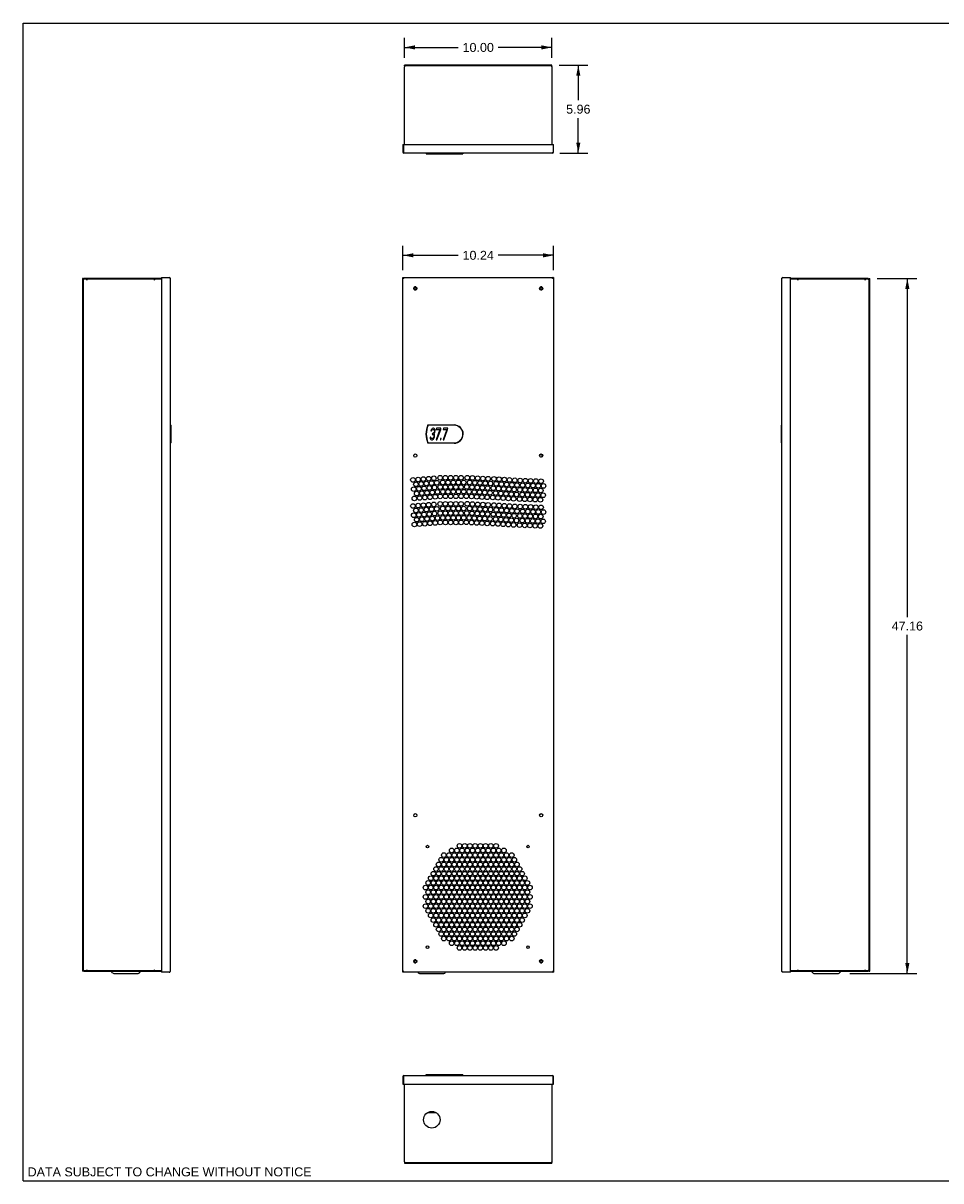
# Model space of a CAD drawing. Header units: inches. Extents: x 0 to 121, y 0 to 79.
# Tile 1 of 2: x 0 to 62, y 0 to 79. Entities that reach past the tile are written whole.
import ezdxf

# ---------------------------------------------------------------- set-up
doc = ezdxf.new("R2010")
doc.units = ezdxf.units.IN
doc.header["$LTSCALE"] = 6.678571
doc.header["$MEASUREMENT"] = 0
doc.layers.get('0').update_dxf_attribs({"linetype": 'CONTINUOUS'})
doc.layers.add('DIMENSIONS', color=7, linetype='CONTINUOUS')
doc.styles.get("Standard").update_dxf_attribs({"font": 'arial.ttf'})
doc.dimstyles.new('DIMSTYLE_1', dxfattribs={"dimtxt": 0.607143, "dimasz": 0.714286, "dimexe": 0.09, "dimexo": 0.07, "dimgap": 0.0425, "dimtad": 0, "dimtih": 1, "dimtoh": 1, "dimzin": 4, "dimdsep": 46, "dimtxsty": 'Standard', "dimblk": '_FILLED', "dimblk1": '_FILLED', "dimblk2": '_FILLED', "dimcen": 0.09, "dimazin": 1, "dimtfac": 1, "dimtdec": 3, "dimtofl": 0, "dimtmove": 0, "dimatfit": 3, "dimldrblk": '_FILLED', "dimfxl": 0, "dimtolj": 1, "dimtzin": 4, "dimarcsym": 0})

# ---------------------------------------------------------------- blocks, each defined once
blk = doc.blocks.new('_FILLED')
at = {"color": 0, "linetype": 'ByBlock'}
blk.add_solid([(0, 0), (-1, 0.2), (-1, -0.2)], dxfattribs=at)
blk = doc.blocks.new('*D1')
at = {"layer": 'DIMENSIONS', "color": 2, "linetype": 'Continuous'}
for p, q in [((36.383, 75.712), (38.319, 75.712)), ((37.676, 75.712), (37.676, 73.34)), ((37.676, 69.755), (37.676, 72.126)), ((36.428, 69.755), (38.319, 69.755))]:
    blk.add_line(p, q, dxfattribs=at)
at = {"layer": 'DIMENSIONS', "color": 2, "linetype": 'Continuous', "xscale": 0.7142857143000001, "yscale": 0.7142857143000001, "zscale": 0.7142857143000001}
for p, rotation in [((37.676, 75.712), 90), ((37.676, 69.755), 270)]:
    blk.add_blockref('_FILLED', p, dxfattribs=dict(at, rotation=rotation))
at = {"layer": 'DIMENSIONS', "color": 2, "linetype": 'Continuous', "insert": (37.676, 73.037), "char_height": 0.6071, "width": 1.64989, "attachment_point": 2, "line_spacing_factor": 0.9}
blk.add_mtext('5.96', dxfattribs=at)
blk = doc.blocks.new('*D2')
at = {"layer": 'DIMENSIONS', "color": 2, "linetype": 'Continuous'}
for p, q in [((57.949, 61.234), (60.647, 61.234)), ((60.005, 61.234), (60.005, 38.262)), ((60.005, 14.076), (60.005, 37.048)), ((56.107, 14.076), (60.647, 14.076))]:
    blk.add_line(p, q, dxfattribs=at)
at = {"layer": 'DIMENSIONS', "color": 2, "linetype": 'Continuous', "xscale": 0.7142857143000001, "yscale": 0.7142857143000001, "zscale": 0.7142857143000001}
for p, rotation in [((60.005, 61.234), 90), ((60.005, 14.076), 270)]:
    blk.add_blockref('_FILLED', p, dxfattribs=dict(at, rotation=rotation))
at = {"layer": 'DIMENSIONS', "color": 2, "linetype": 'Continuous', "insert": (60.005, 37.959), "char_height": 0.6071, "width": 2.12161, "attachment_point": 2, "line_spacing_factor": 0.9}
blk.add_mtext('47.16', dxfattribs=at)
blk = doc.blocks.new('*D3')
at = {"layer": 'DIMENSIONS', "color": 2, "linetype": 'Continuous'}
for p, q in [((25.774, 62.511), (25.774, 63.458)), ((35.991, 62.511), (35.991, 63.458)), ((25.774, 62.815), (29.518, 62.815)), ((25.774, 61.813), (25.774, 62.511)), ((35.991, 62.815), (32.247, 62.815)), ((35.991, 61.813), (35.991, 62.511))]:
    blk.add_line(p, q, dxfattribs=at)
at = {"layer": 'DIMENSIONS', "color": 2, "linetype": 'Continuous', "xscale": 0.7142857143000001, "yscale": 0.7142857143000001, "zscale": 0.7142857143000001, "rotation": 180}
blk.add_blockref('_FILLED', (25.774, 62.815), dxfattribs=at)
at = {"layer": 'DIMENSIONS', "color": 2, "linetype": 'Continuous', "xscale": 0.7142857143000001, "yscale": 0.7142857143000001, "zscale": 0.7142857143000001}
blk.add_blockref('_FILLED', (35.991, 62.815), dxfattribs=at)
at = {"layer": 'DIMENSIONS', "color": 2, "linetype": 'Continuous', "insert": (30.883, 63.118), "char_height": 0.6071, "width": 2.12161, "attachment_point": 2, "line_spacing_factor": 0.9}
blk.add_mtext('10.24', dxfattribs=at)
blk = doc.blocks.new('*D4')
at = {"layer": 'DIMENSIONS', "color": 2, "linetype": 'Continuous'}
for p, q in [((25.883, 76.212), (25.883, 77.568)), ((35.883, 76.212), (35.883, 77.568)), ((25.883, 76.925), (29.518, 76.925)), ((35.883, 76.925), (32.247, 76.925))]:
    blk.add_line(p, q, dxfattribs=at)
at = {"layer": 'DIMENSIONS', "color": 2, "linetype": 'Continuous', "xscale": 0.7142857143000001, "yscale": 0.7142857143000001, "zscale": 0.7142857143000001, "rotation": 180}
blk.add_blockref('_FILLED', (25.883, 76.925), dxfattribs=at)
at = {"layer": 'DIMENSIONS', "color": 2, "linetype": 'Continuous', "xscale": 0.7142857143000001, "yscale": 0.7142857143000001, "zscale": 0.7142857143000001}
blk.add_blockref('_FILLED', (35.883, 76.925), dxfattribs=at)
at = {"layer": 'DIMENSIONS', "color": 2, "linetype": 'Continuous', "insert": (30.883, 77.229), "char_height": 0.6071, "width": 2.12161, "attachment_point": 2, "line_spacing_factor": 0.9}
blk.add_mtext('10.00', dxfattribs=at)

msp = doc.modelspace()

# ---------------------------------------------------------------- linework, layer by layer
at = {"color": 7, "linetype": 'Continuous'}
for p, q in [((0, 0), (0, 78.5714)), ((0, 78.5714), (121.4286, 78.5714)), ((25.8826, 75.6722), (25.8826, 75.7116)), ((35.8826, 75.7116), (25.8826, 75.7116)), ((35.8826, 75.6722), (25.8826, 75.6722)), ((25.8826, 70.3454), (25.8826, 75.6092)), ((25.9141, 75.6538), (25.9246, 75.6638)), ((25.9246, 75.6638), (25.9351, 75.6701)), ((35.8617, 75.6407), (35.8722, 75.6255)), ((35.8722, 75.6255), (35.8826, 75.6092)), ((35.8826, 75.6722), (35.8826, 75.7116)), ((35.8826, 75.6092), (35.8826, 70.3454)), ((25.7744, 70.3454), (25.7744, 69.8179)), ((25.7744, 70.3454), (35.9909, 70.3454)), ((25.8059, 70.3454), (25.8059, 69.8179)), ((35.9594, 70.3454), (35.9594, 69.8179)), ((35.9909, 69.8179), (35.9909, 70.3454)), ((25.7744, 69.8179), (25.8059, 69.8179)), ((25.8111, 69.8016), (25.8059, 69.8179)), ((35.9279, 69.7549), (25.8374, 69.7549)), ((27.3551, 69.7549), (27.3551, 69.6958)), ((27.3551, 69.6958), (29.8433, 69.6958)), ((27.4826, 69.7549), (27.4826, 69.6958)), ((29.8433, 69.7549), (29.8433, 69.6958)), ((35.9332, 69.757), (35.9279, 69.7549)), ((35.9594, 69.8179), (35.9542, 69.8016)), ((35.9594, 69.8179), (35.9909, 69.8179)), ((9.3884, 61.3127), (9.3884, 14.1552)), ((9.3884, 61.3127), (9.916, 61.3127)), ((25.7744, 14.1552), (25.7744, 61.3127)), ((25.7744, 61.3127), (35.9909, 61.3127)), ((25.8059, 61.3127), (25.8059, 61.2812)), ((25.807, 61.3022), (25.8059, 61.3127)), ((25.8111, 61.3106), (25.8059, 61.3127)), ((35.9437, 61.2943), (35.9384, 61.2812)), ((35.9594, 61.3127), (35.9594, 61.2812)), ((35.9888, 61.3022), (35.9909, 61.3127)), ((35.9909, 61.3127), (35.9909, 14.1552)), ((51.5243, 61.2917), (51.5395, 61.3022)), ((51.5395, 61.3022), (51.5558, 61.3127)), ((51.5558, 61.3127), (52.0833, 61.3127)), ((52.0833, 14.1552), (52.0833, 61.3127)), ((4.0223, 61.234), (4.0223, 14.234)), ((4.0616, 61.234), (4.0223, 61.234)), ((4.0616, 61.234), (4.0616, 14.234)), ((4.1083, 61.1972), (4.1246, 61.2025)), ((4.1246, 61.234), (4.1246, 61.2025)), ((9.3884, 61.234), (4.1246, 61.234)), ((9.3884, 61.2025), (4.1246, 61.2025)), ((4.2986, 61.2025), (4.3215, 61.1395)), ((4.3215, 61.2024), (4.3215, 61.1395)), ((8.9042, 61.1395), (8.9271, 61.2025)), ((8.9042, 61.1395), (8.9042, 61.202)), ((9.9768, 61.2602), (9.979, 61.2497)), ((9.979, 61.2497), (9.979, 14.2182)), ((25.8059, 61.2707), (25.8211, 61.2602)), ((25.8197, 61.2738), (25.8151, 61.2812)), ((25.8211, 61.2602), (25.8374, 61.2497)), ((25.8216, 61.272), (25.8269, 61.2655)), ((26.5485, 60.6558), (26.5049, 60.5804)), ((26.5049, 60.5569), (26.5484, 60.4815)), ((26.6559, 60.667), (26.5676, 60.667)), ((26.6751, 60.4814), (26.7186, 60.5569)), ((26.7186, 60.5804), (26.6752, 60.6557)), ((35.0902, 60.6558), (35.0467, 60.5804)), ((35.0467, 60.5569), (35.0901, 60.4815)), ((35.1976, 60.667), (35.1093, 60.667)), ((35.2168, 60.4814), (35.2604, 60.5569)), ((35.2604, 60.5804), (35.2169, 60.6557)), ((35.9332, 61.266), (35.9279, 61.2497)), ((35.9384, 61.2812), (35.9332, 61.266)), ((51.4928, 14.2182), (51.4928, 61.2497)), ((57.3471, 61.234), (52.0833, 61.234)), ((57.3471, 61.2025), (52.0833, 61.2025)), ((52.5446, 61.2025), (52.5676, 61.1395)), ((52.5676, 61.2024), (52.5676, 61.1395)), ((57.1502, 61.1395), (57.1732, 61.2025)), ((57.1502, 61.1395), (57.1502, 61.202)), ((57.3471, 61.2025), (57.3471, 61.234)), ((57.3471, 61.2025), (57.3634, 61.1972)), ((57.3916, 61.1867), (57.4017, 61.1815)), ((57.4017, 61.1815), (57.4079, 61.1762)), ((57.4101, 14.234), (57.4101, 61.234)), ((57.4101, 61.234), (57.4495, 61.234)), ((57.4495, 14.234), (57.4495, 61.234)), ((26.5677, 60.4702), (26.656, 60.4702)), ((35.1094, 60.4702), (35.1977, 60.4702)), ((9.979, 51.2832), (10.038, 51.2832)), ((10.038, 50.0824), (10.038, 51.2832)), ((27.4699, 51.3029), (29.2473, 51.3028)), ((29.2429, 51.2832), (27.4826, 51.2832)), ((27.8284, 51.0765), (27.769, 51.0597)), ((27.8448, 51.0765), (27.8284, 51.0765)), ((27.9002, 51.0597), (27.8448, 51.0765)), ((28.0499, 51.0765), (28.0396, 50.9927)), ((28.3452, 51.0765), (28.0499, 51.0765)), ((28.3349, 50.9927), (28.3452, 51.0765)), ((28.5174, 51.0765), (28.5071, 50.9927)), ((28.8127, 51.0765), (28.5174, 51.0765)), ((28.8024, 50.9927), (28.8127, 51.0765)), ((51.4337, 51.2832), (51.4337, 50.0824)), ((51.4337, 51.2832), (51.4928, 51.2832)), ((27.6149, 50.4734), (27.617, 50.4231)), ((27.6559, 50.4734), (27.6149, 50.4734)), ((27.617, 50.4231), (27.6272, 50.3729)), ((27.6272, 50.3729), (27.6477, 50.3393)), ((27.6477, 50.3393), (27.6764, 50.3058)), ((27.66, 50.4399), (27.6559, 50.4734)), ((27.6723, 50.4064), (27.66, 50.4399)), ((27.6867, 50.3896), (27.6723, 50.4064)), ((27.691, 50.9592), (27.6746, 50.8922)), ((27.6746, 50.8922), (27.7156, 50.8922)), ((27.6764, 50.3058), (27.7071, 50.2891)), ((27.7256, 50.3729), (27.6867, 50.3896)), ((27.732, 51.0262), (27.691, 50.9592)), ((27.7071, 50.2891), (27.7728, 50.2891)), ((27.7156, 50.8922), (27.7381, 50.9425)), ((27.7748, 50.3729), (27.7256, 50.3729)), ((27.769, 51.0597), (27.732, 51.0262)), ((27.7381, 50.9425), (27.7669, 50.976)), ((27.7669, 50.976), (27.8099, 50.9927)), ((27.777, 50.7247), (27.7688, 50.6577)), ((27.7688, 50.6577), (27.8016, 50.6577)), ((27.7728, 50.2891), (27.8076, 50.3058)), ((27.8179, 50.3896), (27.7748, 50.3729)), ((27.8098, 50.7247), (27.777, 50.7247)), ((27.8016, 50.6577), (27.8488, 50.6409)), ((27.8076, 50.3058), (27.8445, 50.3393)), ((27.8632, 50.7582), (27.8098, 50.7247)), ((27.8099, 50.9927), (27.8427, 50.9927)), ((27.8364, 50.4064), (27.8179, 50.3896)), ((27.8569, 50.4399), (27.8364, 50.4064)), ((27.8427, 50.9927), (27.8817, 50.976)), ((27.8445, 50.3393), (27.8733, 50.3729)), ((27.8488, 50.6409), (27.8693, 50.6074)), ((27.8692, 50.4734), (27.8569, 50.4399)), ((27.8837, 50.7917), (27.8632, 50.7582)), ((27.8774, 50.5404), (27.8692, 50.4734)), ((27.8693, 50.6074), (27.8774, 50.5404)), ((27.8713, 50.6912), (27.9103, 50.7414)), ((27.9082, 50.6577), (27.8713, 50.6912)), ((27.8733, 50.3729), (27.8958, 50.4231)), ((27.8817, 50.976), (27.9022, 50.9425)), ((27.9083, 50.8587), (27.8837, 50.7917)), ((27.8958, 50.4231), (27.9102, 50.4734)), ((27.9289, 51.0262), (27.9002, 51.0597)), ((27.9022, 50.9425), (27.9124, 50.8922)), ((27.9185, 50.6075), (27.9082, 50.6577)), ((27.9124, 50.8922), (27.9083, 50.8587)), ((27.9102, 50.4734), (27.9185, 50.5405)), ((27.9103, 50.7414), (27.9329, 50.7917)), ((27.9185, 50.5405), (27.9185, 50.6075)), ((27.9534, 50.9593), (27.9289, 51.0262)), ((27.9329, 50.7917), (27.9493, 50.8587)), ((27.9493, 50.8587), (27.9534, 50.8923)), ((27.9534, 50.8923), (27.9534, 50.9593)), ((28.2857, 50.9927), (28.0352, 50.2891)), ((28.0352, 50.2891), (28.0844, 50.2891)), ((28.0396, 50.9927), (28.2857, 50.9927)), ((28.0844, 50.2891), (28.3349, 50.9927)), ((28.3244, 50.3729), (28.3141, 50.2891)), ((28.3141, 50.2891), (28.3551, 50.2891)), ((28.3654, 50.3729), (28.3244, 50.3729)), ((28.3551, 50.2891), (28.3654, 50.3729)), ((28.7532, 50.9927), (28.5027, 50.2891)), ((28.5027, 50.2891), (28.552, 50.2891)), ((28.5071, 50.9927), (28.7532, 50.9927)), ((28.552, 50.2891), (28.8024, 50.9927)), ((10.038, 50.0824), (9.979, 50.0824)), ((29.2429, 50.0627), (27.4699, 50.0627)), ((27.4826, 50.0824), (29.2429, 50.0824)), ((51.4928, 50.0824), (51.4337, 50.0824)), ((26.5485, 14.9865), (26.5049, 14.9111)), ((26.6559, 14.9977), (26.5676, 14.9977)), ((26.7186, 14.9111), (26.6752, 14.9864)), ((35.0902, 14.9865), (35.0467, 14.9111)), ((35.1976, 14.9977), (35.1093, 14.9977)), ((35.2604, 14.9111), (35.2169, 14.9864)), ((4.0616, 14.234), (4.0223, 14.234)), ((4.0701, 14.2865), (4.0638, 14.2917)), ((4.0801, 14.2812), (4.0701, 14.2865)), ((4.1246, 14.2655), (4.1083, 14.2707)), ((4.1246, 14.2655), (9.3884, 14.2655)), ((4.1246, 14.2655), (4.1246, 14.234)), ((4.1246, 14.234), (9.3884, 14.234)), ((4.3215, 14.3285), (4.2986, 14.2655)), ((4.3215, 14.3285), (4.3215, 14.2659)), ((6.0601, 14.1206), (5.9892, 14.2151)), ((7.89, 14.1206), (7.9609, 14.2151)), ((8.9271, 14.2655), (8.9042, 14.3285)), ((8.9042, 14.2655), (8.9042, 14.3285)), ((9.916, 14.1552), (9.3884, 14.1552)), ((9.9323, 14.1657), (9.916, 14.1552)), ((9.9475, 14.1762), (9.9323, 14.1657)), ((25.7765, 14.1657), (25.7744, 14.1552)), ((35.9909, 14.1552), (25.7744, 14.1552)), ((25.8059, 14.1867), (25.8059, 14.1552)), ((25.8151, 14.1867), (25.8216, 14.1972)), ((25.8216, 14.1972), (25.8292, 14.2077)), ((25.8216, 14.1737), (25.8269, 14.1867)), ((25.8269, 14.1867), (25.8321, 14.2019)), ((25.8321, 14.2019), (25.8374, 14.2182)), ((26.5049, 14.8876), (26.5484, 14.8123)), ((26.5677, 14.8009), (26.656, 14.8009)), ((26.6751, 14.8121), (26.7186, 14.8876)), ((26.7921, 14.1552), (26.8181, 14.1206)), ((28.674, 14.1552), (28.648, 14.1206)), ((35.0467, 14.8876), (35.0901, 14.8123)), ((35.1094, 14.8009), (35.1977, 14.8009)), ((35.2168, 14.8121), (35.2604, 14.8876)), ((35.9442, 14.2077), (35.9279, 14.2182)), ((35.9594, 14.1972), (35.9442, 14.2077)), ((35.9456, 14.1941), (35.9502, 14.1867)), ((35.9542, 14.1574), (35.9594, 14.1552)), ((35.9583, 14.1657), (35.9594, 14.1552)), ((35.9594, 14.1867), (35.9594, 14.1552)), ((51.4949, 14.2077), (51.4928, 14.2182)), ((52.0833, 14.1552), (51.5558, 14.1552)), ((52.0833, 14.2655), (57.3471, 14.2655)), ((52.0833, 14.234), (57.3471, 14.234)), ((52.5676, 14.3285), (52.5446, 14.2655)), ((52.5676, 14.3285), (52.5676, 14.2659)), ((53.5817, 14.1206), (53.5109, 14.2151)), ((55.4117, 14.1206), (55.4825, 14.2151)), ((57.1732, 14.2655), (57.1502, 14.3285)), ((57.1502, 14.2655), (57.1502, 14.3285)), ((57.3634, 14.2707), (57.3471, 14.2655)), ((57.3471, 14.234), (57.3471, 14.2655)), ((57.4101, 14.234), (57.4495, 14.234)), ((6.1484, 14.0765), (7.8018, 14.0765)), ((26.9063, 14.0765), (28.5598, 14.0765)), ((53.6701, 14.0765), (55.3235, 14.0765)), ((25.7744, 7.0882), (25.7744, 6.5607)), ((25.8059, 7.0882), (25.7744, 7.0882)), ((25.8059, 7.0882), (25.8111, 7.1045)), ((25.8059, 7.0882), (25.8059, 6.5607)), ((25.8321, 7.1491), (25.8374, 7.1512)), ((25.8374, 7.1512), (35.9279, 7.1512)), ((27.3551, 7.1512), (27.3551, 7.2103)), ((27.3551, 7.2103), (29.8433, 7.2103)), ((27.4826, 7.2103), (27.4826, 7.1512)), ((29.8433, 7.1512), (29.8433, 7.2103)), ((35.9542, 7.1045), (35.9594, 7.0882)), ((35.9909, 7.0882), (35.9594, 7.0882)), ((35.9594, 6.5607), (35.9594, 7.0882)), ((35.9909, 6.5607), (35.9909, 7.0882)), ((25.7744, 6.5607), (35.9909, 6.5607)), ((25.8826, 1.2969), (25.8826, 6.5607)), ((35.8826, 6.5607), (35.8826, 1.2969)), ((27.4664, 4.6394), (28.0003, 4.6394)), ((25.8931, 1.2806), (25.8826, 1.2969)), ((25.8826, 1.2339), (25.8826, 1.1945)), ((25.8826, 1.2339), (35.8826, 1.2339)), ((25.8826, 1.1945), (35.8826, 1.1945)), ((25.9036, 1.2654), (25.8931, 1.2806)), ((35.8407, 1.2423), (35.8302, 1.236)), ((35.8512, 1.2524), (35.8407, 1.2423)), ((35.8826, 1.2339), (35.8826, 1.1945)), ((0, 0), (121.4286, 0))]:
    msp.add_line(p, q, dxfattribs=at)
for points in [[(25.8826, 75.6092), (25.8931, 75.6255), (25.9036, 75.6407), (25.9141, 75.6538)], [(35.8407, 75.6638), (35.8512, 75.6538), (35.8617, 75.6407)], [(25.8374, 69.7549), (25.8321, 69.757), (25.8269, 69.7633), (25.8216, 69.7733), (25.8164, 69.7864), (25.8111, 69.8016)], [(35.9437, 69.7733), (35.9384, 69.7633), (35.9332, 69.757)], [(35.9542, 69.8016), (35.9489, 69.7864), (35.9437, 69.7733)], [(9.916, 61.3127), (9.9323, 61.3022), (9.9475, 61.2917), (9.9605, 61.2812)], [(25.7744, 61.3127), (25.7765, 61.3022), (25.7828, 61.2917), (25.7928, 61.2812), (25.8059, 61.2707)], [(25.8151, 61.2812), (25.8101, 61.2917), (25.807, 61.3022)], [(25.8269, 61.2812), (25.8216, 61.2943), (25.8164, 61.3043), (25.8111, 61.3106)], [(35.9594, 61.3127), (35.9542, 61.3106), (35.9489, 61.3043), (35.9437, 61.2943)], [(35.9594, 61.3127), (35.9583, 61.3022), (35.9552, 61.2917), (35.9502, 61.2812)], [(35.9594, 61.2707), (35.9725, 61.2812), (35.9825, 61.2917), (35.9888, 61.3022)], [(51.4928, 61.2497), (51.4949, 61.2602), (51.5012, 61.2707), (51.5112, 61.2812), (51.5243, 61.2917)], [(4.0701, 61.1815), (4.0801, 61.1867), (4.0931, 61.192), (4.1083, 61.1972)], [(9.9605, 61.2812), (9.9705, 61.2707), (9.9768, 61.2602)], [(25.8059, 61.2812), (25.8111, 61.2801), (25.8164, 61.277), (25.8216, 61.272)], [(25.8374, 61.2497), (25.8321, 61.266), (25.8269, 61.2812)], [(35.9279, 61.2497), (35.9332, 61.2579), (35.9384, 61.2655), (35.9437, 61.272), (35.9456, 61.2738)], [(35.9279, 61.2497), (35.9442, 61.2602), (35.9594, 61.2707)], [(35.9502, 61.2812), (35.9437, 61.2707), (35.9361, 61.2602)], [(57.3634, 61.1972), (57.3786, 61.192), (57.3916, 61.1867)], [(4.1083, 14.2707), (4.0931, 14.276), (4.0801, 14.2812)], [(9.979, 14.2182), (9.9768, 14.2077), (9.9705, 14.1972), (9.9605, 14.1867), (9.9475, 14.1762)], [(25.8059, 14.1972), (25.7928, 14.1867), (25.7828, 14.1762), (25.7765, 14.1657)], [(25.8374, 14.2182), (25.8211, 14.2077), (25.8059, 14.1972)], [(25.8059, 14.1552), (25.807, 14.1657), (25.8101, 14.1762), (25.8151, 14.1867)], [(25.8059, 14.1552), (25.8111, 14.1574), (25.8164, 14.1637), (25.8216, 14.1737)], [(25.8374, 14.2182), (25.8321, 14.2101), (25.8269, 14.2025), (25.8216, 14.1959), (25.8197, 14.1941)], [(35.9279, 14.2182), (35.9332, 14.2019), (35.9384, 14.1867)], [(35.9456, 14.1941), (35.9437, 14.1959), (35.9384, 14.2025)], [(35.9384, 14.1867), (35.9437, 14.1737), (35.9489, 14.1637), (35.9542, 14.1574)], [(35.9502, 14.1867), (35.9552, 14.1762), (35.9583, 14.1657)], [(35.9909, 14.1552), (35.9888, 14.1657), (35.9825, 14.1762), (35.9725, 14.1867), (35.9594, 14.1972)], [(51.5112, 14.1867), (51.5012, 14.1972), (51.4949, 14.2077)], [(51.5558, 14.1552), (51.5395, 14.1657), (51.5243, 14.1762), (51.5112, 14.1867)], [(57.4017, 14.2865), (57.3916, 14.2812), (57.3786, 14.276), (57.3634, 14.2707)], [(25.8111, 7.1045), (25.8164, 7.1197), (25.8216, 7.1328)], [(25.8216, 7.1328), (25.8269, 7.1428), (25.8321, 7.1491)], [(35.9279, 7.1512), (35.9332, 7.1491), (35.9384, 7.1428), (35.9437, 7.1328), (35.9489, 7.1197), (35.9542, 7.1045)], [(25.9246, 1.2423), (25.9141, 1.2523), (25.9036, 1.2654)], [(35.8826, 1.2969), (35.8722, 1.2806), (35.8617, 1.2654), (35.8512, 1.2524)]]:
    msp.add_lwpolyline(points, dxfattribs=at)
for centre, radius in [((26.6118, 60.5686), 0.1083), ((26.6118, 60.5686), 0.0787), ((26.6118, 60.5686), 0.0709), ((35.1535, 60.5686), 0.1083), ((35.1535, 60.5686), 0.0787), ((35.1535, 60.5686), 0.0709), ((26.611, 49.224), 0.1083), ((35.1543, 49.224), 0.1083), ((26.456, 47.5733), 0.1575), ((26.6568, 47.2729), 0.1575), ((26.8093, 47.6005), 0.1575), ((27.0101, 47.3001), 0.1575), ((27.1626, 47.6277), 0.1575), ((27.2109, 46.9996), 0.1575), ((27.3634, 47.3272), 0.1575), ((27.5159, 47.6549), 0.1575), ((27.5642, 47.0268), 0.1575), ((27.7167, 47.3544), 0.1575), ((27.8691, 47.682), 0.1575), ((27.9175, 47.054), 0.1575), ((28.0699, 47.3816), 0.1575), ((28.302, 47.7155), 0.1575), ((28.3033, 47.0856), 0.1575), ((28.4798, 47.4009), 0.1575), ((28.6563, 47.7162), 0.1575), ((28.6577, 47.0863), 0.1575), ((28.8342, 47.4016), 0.1575), ((29.0107, 47.717), 0.1575), ((29.012, 47.0871), 0.1575), ((29.1885, 47.4024), 0.1575), ((29.365, 47.7177), 0.1575), ((29.3663, 47.0878), 0.1575), ((29.5428, 47.4031), 0.1575), ((29.7193, 47.7185), 0.1575), ((29.7206, 47.0885), 0.1575), ((29.8972, 47.4039), 0.1575), ((30.1072, 47.0928), 0.1575), ((30.1389, 47.7219), 0.1575), ((30.3, 47.3984), 0.1575), ((30.4611, 47.075), 0.1575), ((30.4928, 47.7041), 0.1575), ((30.6539, 47.3806), 0.1575), ((30.815, 47.0572), 0.1575), ((30.8467, 47.6863), 0.1575), ((31.0078, 47.3628), 0.1575), ((31.1689, 47.0394), 0.1575), ((31.2005, 47.6685), 0.1575), ((31.3617, 47.345), 0.1575), ((31.5228, 47.0215), 0.1575), ((31.5544, 47.6507), 0.1575), ((31.7155, 47.3272), 0.1575), ((31.9085, 47.0075), 0.1575), ((31.9493, 47.6361), 0.1575), ((32.1057, 47.3104), 0.1575), ((32.3029, 47.6132), 0.1575), ((32.4593, 47.2874), 0.1575), ((32.6565, 47.5902), 0.1575), ((32.8129, 47.2645), 0.1575), ((33.0101, 47.5673), 0.1575), ((33.1665, 47.2415), 0.1575), ((33.3637, 47.5444), 0.1575), ((33.5201, 47.2186), 0.1575), ((33.7298, 47.5308), 0.1575), ((33.8961, 47.21), 0.1575), ((34.0839, 47.5188), 0.1575), ((34.2503, 47.198), 0.1575), ((34.438, 47.5067), 0.1575), ((34.6044, 47.1859), 0.1575), ((34.7922, 47.4947), 0.1575), ((34.9585, 47.1738), 0.1575), ((35.1463, 47.4826), 0.1575), ((35.3126, 47.1618), 0.1575), ((26.5043, 46.9452), 0.1575), ((26.5526, 46.3172), 0.1575), ((26.7051, 46.6448), 0.1575), ((26.8576, 46.9724), 0.1575), ((26.9059, 46.3444), 0.1575), ((27.0584, 46.672), 0.1575), ((27.2592, 46.3716), 0.1575), ((27.4117, 46.6992), 0.1575), ((27.6125, 46.3987), 0.1575), ((27.765, 46.7264), 0.1575), ((27.9658, 46.4259), 0.1575), ((28.1183, 46.7535), 0.1575), ((28.3046, 46.4557), 0.1575), ((28.4811, 46.771), 0.1575), ((28.659, 46.4564), 0.1575), ((28.8355, 46.7717), 0.1575), ((29.0133, 46.4571), 0.1575), ((29.1898, 46.7725), 0.1575), ((29.3676, 46.4579), 0.1575), ((29.5441, 46.7732), 0.1575), ((29.722, 46.4586), 0.1575), ((29.8985, 46.7739), 0.1575), ((30.0756, 46.4636), 0.1575), ((30.2684, 46.7693), 0.1575), ((30.4295, 46.4458), 0.1575), ((30.6222, 46.7515), 0.1575), ((30.7834, 46.428), 0.1575), ((30.9761, 46.7337), 0.1575), ((31.1372, 46.4102), 0.1575), ((31.33, 46.7159), 0.1575), ((31.4911, 46.3924), 0.1575), ((31.6839, 46.6981), 0.1575), ((31.8677, 46.3789), 0.1575), ((32.0649, 46.6818), 0.1575), ((32.2213, 46.356), 0.1575), ((32.2621, 46.9846), 0.1575), ((32.4185, 46.6588), 0.1575), ((32.5749, 46.3331), 0.1575), ((32.6157, 46.9616), 0.1575), ((32.7721, 46.6359), 0.1575), ((32.9285, 46.3101), 0.1575), ((32.9693, 46.9387), 0.1575), ((33.1257, 46.6129), 0.1575), ((33.2821, 46.2872), 0.1575), ((33.3229, 46.9158), 0.1575), ((33.4793, 46.59), 0.1575), ((33.6869, 46.2717), 0.1575), ((33.7083, 46.9013), 0.1575), ((33.8747, 46.5805), 0.1575), ((34.041, 46.2597), 0.1575), ((34.0625, 46.8892), 0.1575), ((34.2288, 46.5684), 0.1575), ((34.3951, 46.2476), 0.1575), ((34.4166, 46.8772), 0.1575), ((34.5829, 46.5564), 0.1575), ((34.7493, 46.2355), 0.1575), ((34.7707, 46.8651), 0.1575), ((34.9371, 46.5443), 0.1575), ((35.1034, 46.2235), 0.1575), ((35.1248, 46.853), 0.1575), ((35.2912, 46.5322), 0.1575), ((26.456, 45.8017), 0.1575), ((26.6568, 45.5012), 0.1575), ((26.8093, 45.8288), 0.1575), ((27.0101, 45.5284), 0.1575), ((27.1626, 45.856), 0.1575), ((27.3634, 45.5556), 0.1575), ((27.5159, 45.8832), 0.1575), ((27.7167, 45.5828), 0.1575), ((27.8691, 45.9104), 0.1575), ((28.0699, 45.61), 0.1575), ((28.302, 45.9438), 0.1575), ((28.4798, 45.6293), 0.1575), ((28.6563, 45.9446), 0.1575), ((28.8342, 45.63), 0.1575), ((29.0107, 45.9453), 0.1575), ((29.1885, 45.6307), 0.1575), ((29.365, 45.9461), 0.1575), ((29.5428, 45.6315), 0.1575), ((29.7193, 45.9468), 0.1575), ((29.8972, 45.6322), 0.1575), ((30.1389, 45.9502), 0.1575), ((30.3, 45.6268), 0.1575), ((30.4928, 45.9324), 0.1575), ((30.6539, 45.609), 0.1575), ((30.8467, 45.9146), 0.1575), ((31.0078, 45.5912), 0.1575), ((31.2005, 45.8968), 0.1575), ((31.3617, 45.5734), 0.1575), ((31.5544, 45.879), 0.1575), ((31.7155, 45.5556), 0.1575), ((31.9493, 45.8645), 0.1575), ((32.1057, 45.5387), 0.1575), ((32.3029, 45.8415), 0.1575), ((32.4593, 45.5158), 0.1575), ((32.6565, 45.8186), 0.1575), ((32.8129, 45.4928), 0.1575), ((33.0101, 45.7956), 0.1575), ((33.1665, 45.4699), 0.1575), ((33.3637, 45.7727), 0.1575), ((33.5201, 45.4469), 0.1575), ((33.7298, 45.7592), 0.1575), ((33.8961, 45.4384), 0.1575), ((34.0839, 45.7471), 0.1575), ((34.2503, 45.4263), 0.1575), ((34.438, 45.7351), 0.1575), ((34.6044, 45.4143), 0.1575), ((34.7922, 45.723), 0.1575), ((35.1463, 45.7109), 0.1575), ((26.5043, 45.1736), 0.1575), ((26.7051, 44.8732), 0.1575), ((26.8576, 45.2008), 0.1575), ((27.0584, 44.9003), 0.1575), ((27.2109, 45.228), 0.1575), ((27.4117, 44.9275), 0.1575), ((27.5642, 45.2551), 0.1575), ((27.765, 44.9547), 0.1575), ((27.9175, 45.2823), 0.1575), ((27.9658, 44.6543), 0.1575), ((28.1183, 44.9819), 0.1575), ((28.3033, 45.3139), 0.1575), ((28.3046, 44.684), 0.1575), ((28.4811, 44.9993), 0.1575), ((28.6577, 45.3147), 0.1575), ((28.659, 44.6847), 0.1575), ((28.8355, 45.0001), 0.1575), ((29.012, 45.3154), 0.1575), ((29.0133, 44.6855), 0.1575), ((29.1898, 45.0008), 0.1575), ((29.3663, 45.3161), 0.1575), ((29.3676, 44.6862), 0.1575), ((29.5441, 45.0016), 0.1575), ((29.7206, 45.3169), 0.1575), ((29.722, 44.687), 0.1575), ((29.8985, 45.0023), 0.1575), ((30.0756, 44.692), 0.1575), ((30.1072, 45.3211), 0.1575), ((30.2684, 44.9977), 0.1575), ((30.4295, 44.6742), 0.1575), ((30.4611, 45.3033), 0.1575), ((30.6222, 44.9798), 0.1575), ((30.7834, 44.6564), 0.1575), ((30.815, 45.2855), 0.1575), ((30.9761, 44.962), 0.1575), ((31.1372, 44.6386), 0.1575), ((31.1689, 45.2677), 0.1575), ((31.33, 44.9442), 0.1575), ((31.5228, 45.2499), 0.1575), ((31.6839, 44.9264), 0.1575), ((31.9085, 45.2359), 0.1575), ((32.0649, 44.9101), 0.1575), ((32.2621, 45.2129), 0.1575), ((32.4185, 44.8872), 0.1575), ((32.6157, 45.19), 0.1575), ((32.7721, 44.8642), 0.1575), ((32.9693, 45.167), 0.1575), ((33.1257, 44.8413), 0.1575), ((33.3229, 45.1441), 0.1575), ((33.4793, 44.8183), 0.1575), ((33.7083, 45.1296), 0.1575), ((33.8747, 44.8088), 0.1575), ((34.0625, 45.1176), 0.1575), ((34.2288, 44.7968), 0.1575), ((34.4166, 45.1055), 0.1575), ((34.5829, 44.7847), 0.1575), ((34.7707, 45.0934), 0.1575), ((34.9371, 44.7726), 0.1575), ((34.9585, 45.4022), 0.1575), ((35.1248, 45.0814), 0.1575), ((35.2912, 44.7606), 0.1575), ((35.3126, 45.3901), 0.1575), ((26.5526, 44.5455), 0.1575), ((26.9059, 44.5727), 0.1575), ((27.2592, 44.5999), 0.1575), ((27.6125, 44.6271), 0.1575), ((31.4911, 44.6208), 0.1575), ((31.8677, 44.6073), 0.1575), ((32.2213, 44.5843), 0.1575), ((32.5749, 44.5614), 0.1575), ((32.9285, 44.5384), 0.1575), ((33.2821, 44.5155), 0.1575), ((33.6869, 44.5001), 0.1575), ((34.041, 44.488), 0.1575), ((34.3951, 44.476), 0.1575), ((34.7493, 44.4639), 0.1575), ((35.1034, 44.4518), 0.1575), ((26.611, 24.8146), 0.1083), ((35.1543, 24.8146), 0.1083), ((29.613, 22.7379), 0.1575), ((29.9673, 22.7379), 0.1575), ((30.3216, 22.7379), 0.1575), ((30.676, 22.7379), 0.1575), ((31.0303, 22.7379), 0.1575), ((31.3846, 22.7379), 0.1575), ((31.7389, 22.7379), 0.1575), ((32.0933, 22.7379), 0.1575), ((27.4429, 22.6836), 0.0886), ((28.55, 22.108), 0.1575), ((28.9043, 22.108), 0.1575), ((29.0815, 22.4229), 0.1575), ((29.2586, 22.108), 0.1575), ((29.4358, 22.4229), 0.1575), ((29.613, 22.108), 0.1575), ((29.7901, 22.4229), 0.1575), ((29.9673, 22.108), 0.1575), ((30.1445, 22.4229), 0.1575), ((30.3216, 22.108), 0.1575), ((30.4988, 22.4229), 0.1575), ((30.676, 22.108), 0.1575), ((30.8531, 22.4229), 0.1575), ((31.0303, 22.108), 0.1575), ((31.2075, 22.4229), 0.1575), ((31.3846, 22.108), 0.1575), ((31.5618, 22.4229), 0.1575), ((31.7389, 22.108), 0.1575), ((31.9161, 22.4229), 0.1575), ((32.0933, 22.108), 0.1575), ((32.2704, 22.4229), 0.1575), ((32.4476, 22.108), 0.1575), ((32.6248, 22.4229), 0.1575), ((32.8019, 22.108), 0.1575), ((33.1563, 22.108), 0.1575), ((34.2634, 22.6836), 0.0886), ((28.0185, 21.1631), 0.1575), ((28.1956, 21.4781), 0.1575), ((28.3728, 21.793), 0.1575), ((28.3728, 21.1631), 0.1575), ((28.55, 21.4781), 0.1575), ((28.7271, 21.793), 0.1575), ((28.7271, 21.1631), 0.1575), ((28.9043, 21.4781), 0.1575), ((29.0815, 21.793), 0.1575), ((29.0815, 21.1631), 0.1575), ((29.2586, 21.4781), 0.1575), ((29.4358, 21.793), 0.1575), ((29.4358, 21.1631), 0.1575), ((29.613, 21.4781), 0.1575), ((29.7901, 21.793), 0.1575), ((29.7901, 21.1631), 0.1575), ((29.9673, 21.4781), 0.1575), ((30.1445, 21.793), 0.1575), ((30.1445, 21.1631), 0.1575), ((30.3216, 21.4781), 0.1575), ((30.4988, 21.793), 0.1575), ((30.4988, 21.1631), 0.1575), ((30.676, 21.4781), 0.1575), ((30.8531, 21.793), 0.1575), ((30.8531, 21.1631), 0.1575), ((31.0303, 21.4781), 0.1575), ((31.2075, 21.793), 0.1575), ((31.2075, 21.1631), 0.1575), ((31.3846, 21.4781), 0.1575), ((31.5618, 21.793), 0.1575), ((31.5618, 21.1631), 0.1575), ((31.7389, 21.4781), 0.1575), ((31.9161, 21.793), 0.1575), ((31.9161, 21.1631), 0.1575), ((32.0933, 21.4781), 0.1575), ((32.2704, 21.793), 0.1575), ((32.2704, 21.1631), 0.1575), ((32.4476, 21.4781), 0.1575), ((32.6248, 21.793), 0.1575), ((32.6248, 21.1631), 0.1575), ((32.8019, 21.4781), 0.1575), ((32.9791, 21.793), 0.1575), ((32.9791, 21.1631), 0.1575), ((33.1563, 21.4781), 0.1575), ((33.3334, 21.793), 0.1575), ((33.3334, 21.1631), 0.1575), ((33.5106, 21.4781), 0.1575), ((33.6878, 21.1631), 0.1575), ((27.6641, 20.5332), 0.1575), ((27.8413, 20.8481), 0.1575), ((28.0185, 20.5332), 0.1575), ((28.1956, 20.8481), 0.1575), ((28.3728, 20.5332), 0.1575), ((28.55, 20.8481), 0.1575), ((28.7271, 20.5332), 0.1575), ((28.9043, 20.8481), 0.1575), ((29.0815, 20.5332), 0.1575), ((29.2586, 20.8481), 0.1575), ((29.4358, 20.5332), 0.1575), ((29.613, 20.8481), 0.1575), ((29.7901, 20.5332), 0.1575), ((29.9673, 20.8481), 0.1575), ((30.1445, 20.5332), 0.1575), ((30.3216, 20.8481), 0.1575), ((30.4988, 20.5332), 0.1575), ((30.676, 20.8481), 0.1575), ((30.8531, 20.5332), 0.1575), ((31.0303, 20.8481), 0.1575), ((31.2075, 20.5332), 0.1575), ((31.3846, 20.8481), 0.1575), ((31.5618, 20.5332), 0.1575), ((31.7389, 20.8481), 0.1575), ((31.9161, 20.5332), 0.1575), ((32.0933, 20.8481), 0.1575), ((32.2704, 20.5332), 0.1575), ((32.4476, 20.8481), 0.1575), ((32.6248, 20.5332), 0.1575), ((32.8019, 20.8481), 0.1575), ((32.9791, 20.5332), 0.1575), ((33.1563, 20.8481), 0.1575), ((33.3334, 20.5332), 0.1575), ((33.5106, 20.8481), 0.1575), ((33.6878, 20.5332), 0.1575), ((33.8649, 20.8481), 0.1575), ((34.0421, 20.5332), 0.1575), ((27.3098, 19.9033), 0.1575), ((27.487, 20.2182), 0.1575), ((27.487, 19.5883), 0.1575), ((27.6641, 19.9033), 0.1575), ((27.8413, 20.2182), 0.1575), ((27.8413, 19.5883), 0.1575), ((28.0185, 19.9033), 0.1575), ((28.1956, 20.2182), 0.1575), ((28.1956, 19.5883), 0.1575), ((28.3728, 19.9033), 0.1575), ((28.55, 20.2182), 0.1575), ((28.55, 19.5883), 0.1575), ((28.7271, 19.9033), 0.1575), ((28.9043, 20.2182), 0.1575), ((28.9043, 19.5883), 0.1575), ((29.0815, 19.9033), 0.1575), ((29.2586, 20.2182), 0.1575), ((29.2586, 19.5883), 0.1575), ((29.4358, 19.9033), 0.1575), ((29.613, 20.2182), 0.1575), ((29.613, 19.5883), 0.1575), ((29.7901, 19.9033), 0.1575), ((29.9673, 20.2182), 0.1575), ((29.9673, 19.5883), 0.1575), ((30.1445, 19.9033), 0.1575), ((30.3216, 20.2182), 0.1575), ((30.3216, 19.5883), 0.1575), ((30.4988, 19.9033), 0.1575), ((30.676, 20.2182), 0.1575), ((30.676, 19.5883), 0.1575), ((30.8531, 19.9033), 0.1575), ((31.0303, 20.2182), 0.1575), ((31.0303, 19.5883), 0.1575), ((31.2075, 19.9033), 0.1575), ((31.3846, 20.2182), 0.1575), ((31.3846, 19.5883), 0.1575), ((31.5618, 19.9033), 0.1575), ((31.7389, 20.2182), 0.1575), ((31.7389, 19.5883), 0.1575), ((31.9161, 19.9033), 0.1575), ((32.0933, 20.2182), 0.1575), ((32.0933, 19.5883), 0.1575), ((32.2704, 19.9033), 0.1575), ((32.4476, 20.2182), 0.1575), ((32.4476, 19.5883), 0.1575), ((32.6248, 19.9033), 0.1575), ((32.8019, 20.2182), 0.1575), ((32.8019, 19.5883), 0.1575), ((32.9791, 19.9033), 0.1575), ((33.1563, 20.2182), 0.1575), ((33.1563, 19.5883), 0.1575), ((33.3334, 19.9033), 0.1575), ((33.5106, 20.2182), 0.1575), ((33.5106, 19.5883), 0.1575), ((33.6878, 19.9033), 0.1575), ((33.8649, 20.2182), 0.1575), ((33.8649, 19.5883), 0.1575), ((34.0421, 19.9033), 0.1575), ((34.2193, 20.2182), 0.1575), ((34.2193, 19.5883), 0.1575), ((34.3964, 19.9033), 0.1575), ((27.3098, 19.2733), 0.1575), ((27.487, 18.9584), 0.1575), ((27.6641, 19.2733), 0.1575), ((27.8413, 18.9584), 0.1575), ((28.0185, 19.2733), 0.1575), ((28.1956, 18.9584), 0.1575), ((28.3728, 19.2733), 0.1575), ((28.55, 18.9584), 0.1575), ((28.7271, 19.2733), 0.1575), ((28.9043, 18.9584), 0.1575), ((29.0815, 19.2733), 0.1575), ((29.2586, 18.9584), 0.1575), ((29.4358, 19.2733), 0.1575), ((29.613, 18.9584), 0.1575), ((29.7901, 19.2733), 0.1575), ((29.9673, 18.9584), 0.1575), ((30.1445, 19.2733), 0.1575), ((30.3216, 18.9584), 0.1575), ((30.4988, 19.2733), 0.1575), ((30.676, 18.9584), 0.1575), ((30.8531, 19.2733), 0.1575), ((31.0303, 18.9584), 0.1575), ((31.2075, 19.2733), 0.1575), ((31.3846, 18.9584), 0.1575), ((31.5618, 19.2733), 0.1575), ((31.7389, 18.9584), 0.1575), ((31.9161, 19.2733), 0.1575), ((32.0933, 18.9584), 0.1575), ((32.2704, 19.2733), 0.1575), ((32.4476, 18.9584), 0.1575), ((32.6248, 19.2733), 0.1575), ((32.8019, 18.9584), 0.1575), ((32.9791, 19.2733), 0.1575), ((33.1563, 18.9584), 0.1575), ((33.3334, 19.2733), 0.1575), ((33.5106, 18.9584), 0.1575), ((33.6878, 19.2733), 0.1575), ((33.8649, 18.9584), 0.1575), ((34.0421, 19.2733), 0.1575), ((34.2193, 18.9584), 0.1575), ((34.3964, 19.2733), 0.1575), ((27.3098, 18.6434), 0.1575), ((27.487, 18.3285), 0.1575), ((27.6641, 18.6434), 0.1575), ((27.6641, 18.0135), 0.1575), ((27.8413, 18.3285), 0.1575), ((28.0185, 18.6434), 0.1575), ((28.0185, 18.0135), 0.1575), ((28.1956, 18.3285), 0.1575), ((28.3728, 18.6434), 0.1575), ((28.3728, 18.0135), 0.1575), ((28.55, 18.3285), 0.1575), ((28.7271, 18.6434), 0.1575), ((28.7271, 18.0135), 0.1575), ((28.9043, 18.3285), 0.1575), ((29.0815, 18.6434), 0.1575), ((29.0815, 18.0135), 0.1575), ((29.2586, 18.3285), 0.1575), ((29.4358, 18.6434), 0.1575), ((29.4358, 18.0135), 0.1575), ((29.613, 18.3285), 0.1575), ((29.7901, 18.6434), 0.1575), ((29.7901, 18.0135), 0.1575), ((29.9673, 18.3285), 0.1575), ((30.1445, 18.6434), 0.1575), ((30.1445, 18.0135), 0.1575), ((30.3216, 18.3285), 0.1575), ((30.4988, 18.6434), 0.1575), ((30.4988, 18.0135), 0.1575), ((30.676, 18.3285), 0.1575), ((30.8531, 18.6434), 0.1575), ((30.8531, 18.0135), 0.1575), ((31.0303, 18.3285), 0.1575), ((31.2075, 18.6434), 0.1575), ((31.2075, 18.0135), 0.1575), ((31.3846, 18.3285), 0.1575), ((31.5618, 18.6434), 0.1575), ((31.5618, 18.0135), 0.1575), ((31.7389, 18.3285), 0.1575), ((31.9161, 18.6434), 0.1575), ((31.9161, 18.0135), 0.1575), ((32.0933, 18.3285), 0.1575), ((32.2704, 18.6434), 0.1575), ((32.2704, 18.0135), 0.1575), ((32.4476, 18.3285), 0.1575), ((32.6248, 18.6434), 0.1575), ((32.6248, 18.0135), 0.1575), ((32.8019, 18.3285), 0.1575), ((32.9791, 18.6434), 0.1575), ((32.9791, 18.0135), 0.1575), ((33.1563, 18.3285), 0.1575), ((33.3334, 18.6434), 0.1575), ((33.3334, 18.0135), 0.1575), ((33.5106, 18.3285), 0.1575), ((33.6878, 18.6434), 0.1575), ((33.6878, 18.0135), 0.1575), ((33.8649, 18.3285), 0.1575), ((34.0421, 18.6434), 0.1575), ((34.0421, 18.0135), 0.1575), ((34.2193, 18.3285), 0.1575), ((34.3964, 18.6434), 0.1575), ((27.8413, 17.6985), 0.1575), ((28.0185, 17.3836), 0.1575), ((28.1956, 17.6985), 0.1575), ((28.3728, 17.3836), 0.1575), ((28.55, 17.6985), 0.1575), ((28.7271, 17.3836), 0.1575), ((28.9043, 17.6985), 0.1575), ((29.0815, 17.3836), 0.1575), ((29.2586, 17.6985), 0.1575), ((29.4358, 17.3836), 0.1575), ((29.613, 17.6985), 0.1575), ((29.7901, 17.3836), 0.1575), ((29.9673, 17.6985), 0.1575), ((30.1445, 17.3836), 0.1575), ((30.3216, 17.6985), 0.1575), ((30.4988, 17.3836), 0.1575), ((30.676, 17.6985), 0.1575), ((30.8531, 17.3836), 0.1575), ((31.0303, 17.6985), 0.1575), ((31.2075, 17.3836), 0.1575), ((31.3846, 17.6985), 0.1575), ((31.5618, 17.3836), 0.1575), ((31.7389, 17.6985), 0.1575), ((31.9161, 17.3836), 0.1575), ((32.0933, 17.6985), 0.1575), ((32.2704, 17.3836), 0.1575), ((32.4476, 17.6985), 0.1575), ((32.6248, 17.3836), 0.1575), ((32.8019, 17.6985), 0.1575), ((32.9791, 17.3836), 0.1575), ((33.1563, 17.6985), 0.1575), ((33.3334, 17.3836), 0.1575), ((33.5106, 17.6985), 0.1575), ((33.6878, 17.3836), 0.1575), ((33.8649, 17.6985), 0.1575), ((28.1956, 17.0686), 0.1575), ((28.3728, 16.7537), 0.1575), ((28.55, 17.0686), 0.1575), ((28.55, 16.4387), 0.1575), ((28.7271, 16.7537), 0.1575), ((28.9043, 17.0686), 0.1575), ((28.9043, 16.4387), 0.1575), ((29.0815, 16.7537), 0.1575), ((29.2586, 17.0686), 0.1575), ((29.2586, 16.4387), 0.1575), ((29.4358, 16.7537), 0.1575), ((29.613, 17.0686), 0.1575), ((29.613, 16.4387), 0.1575), ((29.7901, 16.7537), 0.1575), ((29.9673, 17.0686), 0.1575), ((29.9673, 16.4387), 0.1575), ((30.1445, 16.7537), 0.1575), ((30.3216, 17.0686), 0.1575), ((30.3216, 16.4387), 0.1575), ((30.4988, 16.7537), 0.1575), ((30.676, 17.0686), 0.1575), ((30.676, 16.4387), 0.1575), ((30.8531, 16.7537), 0.1575), ((31.0303, 17.0686), 0.1575), ((31.0303, 16.4387), 0.1575), ((31.2075, 16.7537), 0.1575), ((31.3846, 17.0686), 0.1575), ((31.3846, 16.4387), 0.1575), ((31.5618, 16.7537), 0.1575), ((31.7389, 17.0686), 0.1575), ((31.7389, 16.4387), 0.1575), ((31.9161, 16.7537), 0.1575), ((32.0933, 17.0686), 0.1575), ((32.0933, 16.4387), 0.1575), ((32.2704, 16.7537), 0.1575), ((32.4476, 17.0686), 0.1575), ((32.4476, 16.4387), 0.1575), ((32.6248, 16.7537), 0.1575), ((32.8019, 17.0686), 0.1575), ((32.8019, 16.4387), 0.1575), ((32.9791, 16.7537), 0.1575), ((33.1563, 17.0686), 0.1575), ((33.1563, 16.4387), 0.1575), ((33.3334, 16.7537), 0.1575), ((33.5106, 17.0686), 0.1575), ((27.4429, 15.8631), 0.0886), ((29.0815, 16.1237), 0.1575), ((29.4358, 16.1237), 0.1575), ((29.613, 15.8088), 0.1575), ((29.7901, 16.1237), 0.1575), ((29.9673, 15.8088), 0.1575), ((30.1445, 16.1237), 0.1575), ((30.3216, 15.8088), 0.1575), ((30.4988, 16.1237), 0.1575), ((30.676, 15.8088), 0.1575), ((30.8531, 16.1237), 0.1575), ((31.0303, 15.8088), 0.1575), ((31.2075, 16.1237), 0.1575), ((31.3846, 15.8088), 0.1575), ((31.5618, 16.1237), 0.1575), ((31.7389, 15.8088), 0.1575), ((31.9161, 16.1237), 0.1575), ((32.0933, 15.8088), 0.1575), ((32.2704, 16.1237), 0.1575), ((32.6248, 16.1237), 0.1575), ((34.2634, 15.8631), 0.0886), ((26.6118, 14.8993), 0.1083), ((26.6118, 14.8993), 0.0787), ((26.6118, 14.8993), 0.0709), ((35.1535, 14.8993), 0.1083), ((35.1535, 14.8993), 0.0787), ((35.1535, 14.8993), 0.0709), ((27.733, 4.1473), 0.561)]:
    msp.add_circle(centre, radius, dxfattribs=at)
for centre, radius, start, end in [((25.9456, 75.6092), 0.063, 119.996759, 165.000488), ((35.8197, 75.6092), 0.063, 0, 75.000488), ((25.8374, 69.8179), 0.063, 180, 270), ((25.8374, 69.8179), 0.0315, 180, 210.001425), ((35.9279, 69.8179), 0.063, 270, 360), ((35.9279, 69.8179), 0.0315, 325.434695, 360), ((9.916, 61.2497), 0.063, 0, 75.000488), ((51.5558, 61.2497), 0.063, 90, 180), ((4.1246, 61.171), 0.063, 90, 165.000256), ((4.1246, 61.171), 0.0315, 90, 105.001247), ((57.3471, 61.171), 0.063, 29.99648, 90), ((57.3471, 61.171), 0.0315, 55.434695, 90), ((28.8324, 50.6828), 1.497, 155.529844, 204.470492), ((28.8324, 50.6828), 1.4773, 156.019922, 203.980078), ((29.2429, 50.6828), 0.6201, 270, 89.596331), ((29.2429, 50.6828), 0.6004, 270, 90), ((35.1346, 49.2182), 0.0886, 219.011361, 166.476821), ((4.1246, 14.297), 0.063, 209.99648, 270), ((4.1246, 14.297), 0.0315, 235.434695, 270), ((5.9514, 14.1867), 0.0472, 36.869898, 50.152423), ((7.9987, 14.1867), 0.0472, 129.847577, 143.130102), ((9.916, 14.2182), 0.063, 270, 360), ((51.5558, 14.2182), 0.063, 180, 255.000488), ((53.4731, 14.1867), 0.0472, 36.869898, 50.152423), ((55.5203, 14.1867), 0.0472, 129.847577, 143.130102), ((57.3471, 14.297), 0.063, 270, 345.000256), ((57.3471, 14.297), 0.0315, 270, 300.001425), ((6.1483, 14.1867), 0.1102, 216.869898, 270), ((7.8018, 14.1867), 0.1102, 270, 323.130102), ((26.9063, 14.1867), 0.1102, 216.869898, 270), ((28.5598, 14.1867), 0.1102, 270, 323.130102), ((53.6699, 14.1867), 0.1102, 216.869898, 270), ((55.3235, 14.1867), 0.1102, 270, 323.130102), ((25.8374, 7.0882), 0.063, 90, 180), ((25.8374, 7.0882), 0.0315, 145.434695, 180), ((35.9279, 7.0882), 0.063, 0, 90), ((35.9279, 7.0882), 0.0315, 0, 30.001425), ((25.9456, 1.2969), 0.063, 180, 255.000488), ((35.8197, 1.2969), 0.063, 299.996759, 345.000488)]:
    msp.add_arc(centre, radius, start, end, dxfattribs=at)

# ---------------------------------------------------------------- texts
at = {"layer": 'DIMENSIONS', "color": 2, "linetype": 'Continuous', "insert": (0.3036, 0.9107), "char_height": 0.607143, "width": 19.234466, "attachment_point": 1, "line_spacing_factor": 0.9}
msp.add_mtext('DATA SUBJECT TO CHANGE WITHOUT NOTICE', dxfattribs=at)

# ---------------------------------------------------------------- dimensions: what is measured, and where the dimension line sits
at = {"layer": 'DIMENSIONS', "color": 2, "linetype": 'Continuous'}
dim = msp.add_linear_dim(base=(35.8826, 76.9254), p1=(25.8826, 76.1416), p2=(35.8826, 76.1416), dimstyle='DIMSTYLE_1', dxfattribs=at)
dim.commit()
dim.dimension.update_dxf_attribs({"geometry": '*D4', "text_midpoint": (30.9084, 76.922), "dimtype": 160})
for base, p1, p2, angle, picture, middle in [((37.6757, 69.7549), (36.3126, 75.7116), (36.3579, 69.7549), 270, '*D1', (37.6738, 72.7299)), ((60.0045, 61.234), (56.0371, 14.0765), (57.8795, 61.234), 90, '*D2', (59.9886, 37.6518))]:
    dim = msp.add_linear_dim(base=base, p1=p1, p2=p2, angle=angle, dimstyle='DIMSTYLE_1', dxfattribs=at)
    dim.commit()
    dim.dimension.update_dxf_attribs({"geometry": picture, "text_midpoint": middle, "dimtype": 160})
dim = msp.add_linear_dim(base=(25.7744, 62.8149), p1=(35.9909, 61.7427), p2=(25.7744, 61.7427), angle=180, text='10.24', dimstyle='DIMSTYLE_1', dxfattribs=at)
dim.commit()
dim.dimension.update_dxf_attribs({"geometry": '*D3', "text_midpoint": (30.9084, 62.8115), "dimtype": 160})

doc.saveas('drawing.dxf')
